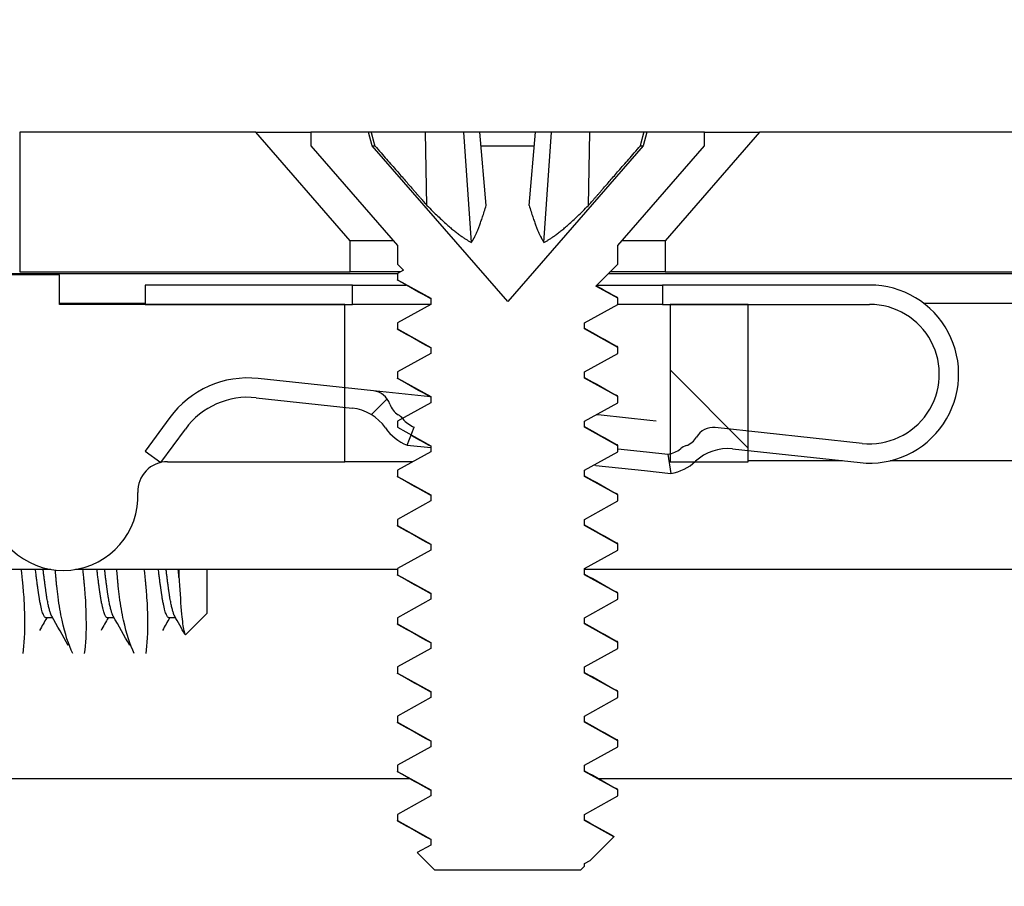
# Model space of a CAD drawing. Header units: millimetres. Extents: x 64 to 1798, y 64 to 1380.
# Tile 28 of 73: x 233 to 245, y 1309 to 1320. Entities that reach past the tile are written whole.
import ezdxf

# ---------------------------------------------------------------- set-up
doc = ezdxf.new("R2010")
doc.units = ezdxf.units.MM
doc.header["$LTSCALE"] = 6.666667
for name, color, linetype, lineweight in [('Dimension (ANSI)', 7, 'Continuous', 25), ('Hatch (ANSI)', 7, 'Continuous', 18), ('Visible (ANSI)', 7, 'Continuous', 25)]:
    doc.layers.add(name, color=color, linetype=linetype, lineweight=lineweight)
doc.styles.add('Note Text (ANSI)', font='tahoma.ttf')
doc.dimstyles.new('Default - mm (ANSI)', dxfattribs={"dimscale": 6.666667, "dimtxt": 1.75, "dimasz": 1.5, "dimexe": 2, "dimexo": 1, "dimgap": 0.8, "dimtad": 0, "dimtih": 1, "dimtoh": 1, "dimrnd": 1e-08, "dimzin": 0, "dimdsep": 46, "dimtxsty": 'Note Text (ANSI)', "dimblk": 'Filled-2', "dimcen": 0.09, "dimdle": 10, "dimclrd": 256, "dimclre": 256, "dimclrt": 256, "dimadec": 1, "dimazin": 0, "dimtfac": 1.741714, "dimtofl": 0, "dimtmove": 0, "dimatfit": 3, "dimldrblk": 'Filled-1', "dimfxl": 1, "dimtolj": 1, "dimtzin": 0, "dimlwd": -1, "dimlwe": -1, "dimarcsym": 0})
pattern_1 = [(60, (0, 0), (-18.33087, 10.58333), [])]

# ---------------------------------------------------------------- blocks, each defined once
blk = doc.blocks.new('Filled-2')
at = {"color": 0}
for p, q in [((0, 0), (-1, 0.1667)), ((-1, 0.1667), (-1, -0.1667)), ((-1, 0), (0, 0)), ((-1, -0.1667), (0, 0))]:
    blk.add_line(p, q, dxfattribs=at)
at = {"color": 0, "flags": 128}
blk.add_lwpolyline([(-1, -0.1667), (0, 0), (-1, 0.1667), (-1, -0.1667)], dxfattribs=at)
at = {"color": 0}
blk.add_solid([(-1, -0.1667), (0, 0), (-1, 0.1667), (-1, -0.1667)], dxfattribs=at)
blk = doc.blocks.new('*D13')
at = {"layer": 'Defpoints', "color": 0, "transparency": 16777216}
for p in [(232.73, 1316.745), (126.063, 1143.314), (241.061, 1143.314)]:
    blk.add_point(p, dxfattribs=at)
at = {"layer": 'Dimension (ANSI)', "transparency": 16777216}
for p, q in [((226.063, 1316.745), (112.73, 1316.745)), ((126.063, 1306.745), (126.063, 1254.404)), ((126.063, 1153.314), (126.063, 1205.655)), ((234.395, 1143.314), (112.73, 1143.314))]:
    blk.add_line(p, q, dxfattribs=at)
at = {"layer": 'Dimension (ANSI)', "transparency": 16777216, "xscale": 10, "yscale": 10, "zscale": 10}
for p, rotation in [((126.063, 1316.745), 90), ((126.063, 1143.314), 270)]:
    blk.add_blockref('Filled-2', p, dxfattribs=dict(at, rotation=rotation))
at = {"layer": 'Dimension (ANSI)', "transparency": 16777216, "char_height": 11.66667, "attachment_point": 5, "style": 'Note Text (ANSI)'}
for s, insert in [('\\A1; 173.43 mm', (126.063, 1241.439)), ('\\A1;[6.828 in]', (126.063, 1217.065))]:
    blk.add_mtext(s, dxfattribs=dict(at, insert=insert))
blk = doc.blocks.new('Filled-1')
at = {"color": 0}
for p, q in [((0, 0), (-1, 0.3333)), ((-1, 0.3333), (-1, -0.3333)), ((-1, 0), (0, 0)), ((-1, -0.3333), (0, 0))]:
    blk.add_line(p, q, dxfattribs=at)
at = {"color": 0, "flags": 128}
blk.add_lwpolyline([(-1, -0.3333), (0, 0), (-1, 0.3333), (-1, -0.3333)], dxfattribs=at)
at = {"color": 0}
blk.add_solid([(-1, -0.3333), (0, 0), (-1, 0.3333), (-1, -0.3333)], dxfattribs=at)
blk = doc.blocks.new('*D14')
at = {"layer": 'Defpoints', "color": 0, "transparency": 16777216}
for p in [(644.101, 1341.198), (228.801, 1310.226), (644.101, 1310.226)]:
    blk.add_point(p, dxfattribs=at)
at = {"layer": 'Dimension (ANSI)', "transparency": 16777216}
for p, q in [((228.801, 1316.893), (228.801, 1354.532)), ((644.101, 1316.893), (644.101, 1354.532)), ((238.801, 1341.198), (391.508, 1341.198)), ((634.101, 1341.198), (486.811, 1341.198))]:
    blk.add_line(p, q, dxfattribs=at)
at = {"layer": 'Dimension (ANSI)', "transparency": 16777216, "xscale": 10, "yscale": 10, "zscale": 10, "rotation": 180}
blk.add_blockref('Filled-2', (228.801, 1341.198), dxfattribs=at)
at = {"layer": 'Dimension (ANSI)', "transparency": 16777216, "xscale": 10, "yscale": 10, "zscale": 10}
blk.add_blockref('Filled-2', (644.101, 1341.198), dxfattribs=at)
at = {"layer": 'Dimension (ANSI)', "transparency": 16777216, "char_height": 11.66667, "attachment_point": 5, "style": 'Note Text (ANSI)'}
for s, insert in [('\\A1; 415.30 mm', (439.16, 1352.608)), ('\\A1;[16.350 in]', (439.16, 1328.234))]:
    blk.add_mtext(s, dxfattribs=dict(at, insert=insert))

msp = doc.modelspace()

# ---------------------------------------------------------------- hatches: boundary and pattern name
at = {"layer": 'Hatch (ANSI)'}
h = msp.add_hatch(dxfattribs=at)
h.set_pattern_fill('ANSI31', color=256, scale=169.333333, angle=15, style=0)
h.set_pattern_definition(pattern_1)
h.paths.add_polyline_path([(242.2804, 1318.5486), (241.0612, 1317.1461), (241.0612, 1316.7452), (631.8402, 1316.7452), (631.8402, 1317.1461), (630.621, 1318.5486)])
h.paths.add_polyline_path([(232.73, 1318.5486), (232.73, 1316.7452), (236.9972, 1316.7452), (236.9972, 1317.1461), (235.778, 1318.5486)])
h.paths.add_polyline_path([(640.1714, 1316.7452), (640.1714, 1318.5486), (637.1234, 1318.5486), (635.9042, 1317.1461), (635.9042, 1316.7452)])
h = msp.add_hatch(dxfattribs=at)
h.set_pattern_fill('ANSI31', color=256, scale=169.333333, angle=15, style=0)
h.set_pattern_definition(pattern_1)
h.paths.add_polyline_path([(237.6068, 1309.738), (237.6068, 1309.6586), (238.0364, 1309.4205), (238.0364, 1309.3411), (237.8621, 1309.2445), (238.083, 1309.0236), (239.9753, 1309.0236), (240.022, 1309.0702), (240.022, 1309.103), (240.0954, 1309.1436), (240.4005, 1309.4488), (240.022, 1309.6586), (240.022, 1309.738), (240.4516, 1309.9761), (240.4516, 1310.0555), (240.022, 1310.2936), (240.022, 1310.373), (240.4516, 1310.6111), (240.4516, 1310.6905), (240.022, 1310.9286), (240.022, 1311.008), (240.4516, 1311.2461), (240.4516, 1311.3255), (240.022, 1311.5636), (240.022, 1311.643), (240.4516, 1311.8811), (240.4516, 1311.9605), (240.022, 1312.1986), (240.022, 1312.278), (240.4516, 1312.5161), (240.4516, 1312.5955), (240.022, 1312.8336), (240.022, 1312.913), (240.4516, 1313.1511), (240.4516, 1313.2305), (240.022, 1313.4686), (240.022, 1313.548), (240.4516, 1313.7861), (240.4516, 1313.8655), (240.022, 1314.1036), (240.022, 1314.183), (240.4516, 1314.4211), (240.4516, 1314.5005), (240.022, 1314.7386), (240.022, 1314.818), (240.4516, 1315.0561), (240.4516, 1315.1355), (240.022, 1315.3736), (240.022, 1315.453), (240.4516, 1315.6911), (240.4516, 1315.7705), (240.022, 1316.0086), (240.022, 1316.088), (240.4516, 1316.3261), (240.4516, 1316.4055), (240.1676, 1316.5628), (240.4516, 1316.8468), (240.4516, 1317.0876), (241.5692, 1318.3733), (241.5692, 1318.5486), (240.8241, 1318.5486), (240.7775, 1318.3745), (239.0292, 1316.3633), (237.2809, 1318.3745), (237.2342, 1318.5486), (236.4892, 1318.5486), (236.4892, 1318.3733), (237.6068, 1317.0876), (237.6068, 1316.8468), (237.6864, 1316.7671), (237.6068, 1316.723), (237.6068, 1316.6436), (238.0364, 1316.4055), (238.0364, 1316.3261), (237.6068, 1316.088), (237.6068, 1316.0086), (238.0364, 1315.7705), (238.0364, 1315.6911), (237.6068, 1315.453), (237.6068, 1315.3736), (238.0364, 1315.1355), (238.0364, 1315.0561), (237.6706, 1314.8533), (237.6068, 1314.818), (237.6068, 1314.7386), (237.7825, 1314.6412), (238.0364, 1314.5005), (238.0364, 1314.4211), (237.6068, 1314.183), (237.6068, 1314.1036), (238.0364, 1313.8655), (238.0364, 1313.7861), (237.6068, 1313.548), (237.6068, 1313.4686), (238.0364, 1313.2305), (238.0364, 1313.1511), (237.6068, 1312.913), (237.6068, 1312.8336), (238.0364, 1312.5955), (238.0364, 1312.5161), (237.6068, 1312.278), (237.6068, 1312.1986), (238.0364, 1311.9605), (238.0364, 1311.8811), (237.6068, 1311.643), (237.6068, 1311.5636), (238.0364, 1311.3255), (238.0364, 1311.2461), (237.6068, 1311.008), (237.6068, 1310.9286), (238.0364, 1310.6905), (238.0364, 1310.6111), (237.6068, 1310.373), (237.6068, 1310.2936), (238.0364, 1310.0555), (238.0364, 1309.9761)])
h = msp.add_hatch(dxfattribs=at)
h.set_pattern_fill('ANSI31', color=256, scale=169.333333, angle=90, style=0)
h.set_pattern_definition([(135, (0, 0), (-14.9671, -14.9671), [])])
h.paths.add_polyline_path([(241.1257, 1316.3256), (241.1257, 1314.3949), (241.1257, 1314.2936), (241.4498, 1314.2936), (242.1357, 1314.2936), (242.1357, 1314.4372), (242.1357, 1314.6886), (242.1357, 1316.3256)])
h.paths.add_polyline_path([(241.1257, 1145.7396), (241.1257, 1145.6383), (241.1257, 1143.7076), (242.1357, 1143.7076), (242.1357, 1145.3446), (242.1357, 1145.596), (242.1357, 1145.7396), (241.4498, 1145.7396)])
edge = h.paths.add_edge_path()
edge.add_line((231.9757, 1316.7066), (231.9757, 1318.5356))
edge.add_line((231.9757, 1318.5356), (225.6257, 1318.5356))
edge.add_line((225.6257, 1318.5356), (225.6257, 1141.4976))
edge.add_line((225.6257, 1141.4976), (231.9757, 1141.4976))
edge.add_line((231.9757, 1141.4976), (231.9757, 1143.3266))
edge.add_line((231.9757, 1143.3266), (233.2457, 1143.3266))
edge.add_line((233.2457, 1143.3266), (233.2457, 1143.7076))
edge.add_line((233.2457, 1143.7076), (234.3507, 1143.7076))
edge.add_line((234.3507, 1143.7076), (236.9257, 1143.7076))
edge.add_line((236.9257, 1143.7076), (236.9257, 1144.7846))
edge.add_line((236.9257, 1144.7846), (236.9257, 1145.0361))
edge.add_line((236.9257, 1145.0361), (236.9257, 1145.7396))
edge.add_line((236.9257, 1145.7396), (234.637, 1145.7396))
edge.add_ellipse((234.637, 1146.1206), major_axis=(0, -0.381), ratio=1, start_angle=347.46209, end_angle=360, ccw=False)
edge.add_ellipse((234.637, 1146.1206), major_axis=(-0.0827, -0.3719), ratio=1, start_angle=359.42486, end_angle=360, ccw=False)
edge.add_ellipse((234.637, 1146.1206), major_axis=(-0.0864, -0.3711), ratio=1, start_angle=280.65632, end_angle=360, ccw=False)
edge.add_ellipse((233.292, 1146.1783), major_axis=(0.9643, -0.0414), ratio=1, start_angle=0, end_angle=173.33968)
edge.add_ellipse((230.9597, 1146.5526), major_axis=(1.3794, -0.2214), ratio=1, start_angle=108.23411, end_angle=360, ccw=False)
edge.add_ellipse((230.5854, 1148.8849), major_axis=(0.1529, -0.953), ratio=1, start_angle=0, end_angle=180)
edge.add_ellipse((230.9597, 1146.5526), major_axis=(-0.5272, 3.2854), ratio=1, start_angle=0, end_angle=19.53257)
edge.add_ellipse((229.1817, 1149.807), major_axis=(0.1827, -0.3344), ratio=1, start_angle=241.35038, end_angle=360, ccw=False)
edge.add_line((228.8007, 1149.807), (228.8007, 1310.2262))
edge.add_ellipse((229.1817, 1310.2262), major_axis=(-0.381, 0), ratio=1, start_angle=241.35038, end_angle=360, ccw=False)
edge.add_ellipse((230.9597, 1313.4806), major_axis=(-1.5953, -2.92), ratio=1, start_angle=0, end_angle=19.53257)
edge.add_ellipse((230.5854, 1311.1482), major_axis=(-0.1529, -0.953), ratio=1, start_angle=0, end_angle=180)
edge.add_ellipse((230.9597, 1313.4806), major_axis=(-0.2214, -1.3794), ratio=1, start_angle=108.23411, end_angle=360, ccw=False)
edge.add_ellipse((233.292, 1313.8549), major_axis=(-0.953, -0.1529), ratio=1, start_angle=0, end_angle=173.33968)
edge.add_ellipse((234.637, 1313.9126), major_axis=(-0.3806, -0.0163), ratio=1, start_angle=280.65632, end_angle=360, ccw=False)
edge.add_ellipse((234.637, 1313.9126), major_axis=(-0.0864, 0.3711), ratio=1, start_angle=359.42486, end_angle=360, ccw=False)
edge.add_ellipse((234.637, 1313.9126), major_axis=(-0.0827, 0.3719), ratio=1, start_angle=347.46209, end_angle=360, ccw=False)
edge.add_line((234.637, 1314.2936), (236.9257, 1314.2936))
edge.add_line((236.9257, 1314.2936), (236.9257, 1314.9971))
edge.add_line((236.9257, 1314.9971), (236.9257, 1315.2485))
edge.add_line((236.9257, 1315.2485), (236.9257, 1316.3256))
edge.add_line((236.9257, 1316.3256), (234.3507, 1316.3256))
edge.add_line((234.3507, 1316.3256), (233.2457, 1316.3256))
edge.add_line((233.2457, 1316.3256), (233.2457, 1316.7066))
edge.add_line((233.2457, 1316.7066), (231.9757, 1316.7066))
h = msp.add_hatch(dxfattribs=at)
h.set_pattern_fill('ANSI31', color=256, scale=169.333333, style=0)
h.set_pattern_definition([(45, (0, 0), (-14.9671, 14.9671), [])])
edge = h.paths.add_edge_path()
edge.add_ellipse((236.957, 1314.3903), major_axis=(0.0641, 0.5966), ratio=1, start_angle=310.51368, end_angle=360)
edge.add_line((237.0211, 1314.9868), (236.9257, 1314.9971))
edge.add_line((236.9257, 1314.9971), (235.7833, 1315.1199))
edge.add_ellipse((235.6764, 1314.1256), major_axis=(-0.8076, 0.5897), ratio=1, start_angle=300, end_angle=360)
edge.add_line((234.8688, 1314.7153), (234.5543, 1314.2845))
edge.add_line((234.5543, 1314.2845), (234.5526, 1314.2822))
edge.add_line((234.5526, 1314.2822), (234.5506, 1314.2836))
edge.add_line((234.5506, 1314.2836), (234.3507, 1314.4296))
edge.add_line((234.3507, 1314.4296), (234.6669, 1314.8627))
edge.add_ellipse((235.6764, 1314.1256), major_axis=(0.1336, 1.2428), ratio=1, start_angle=0, end_angle=60, ccw=False)
edge.add_line((235.81, 1315.3684), (236.9257, 1315.2485))
edge.add_line((236.9257, 1315.2485), (237.2964, 1315.2087))
edge.add_ellipse((237.2697, 1314.9601), major_axis=(0.2379, 0.0768), ratio=1, start_angle=0, end_angle=65.96363, ccw=False)
edge.add_ellipse((237.7455, 1315.1138), major_axis=(-0.1303, -0.2134), ratio=1, start_angle=319.31635, end_angle=360)
edge.add_ellipse((237.4933, 1314.7008), major_axis=(0.1773, 0.1525), ratio=1, start_angle=0, end_angle=17.89002, ccw=False)
edge.add_ellipse((237.4933, 1314.7008), major_axis=(0.1819, 0.147), ratio=1, start_angle=0, end_angle=1.75023, ccw=False)
edge.add_ellipse((237.9474, 1315.0679), major_axis=(-0.1262, -0.3265), ratio=1, start_angle=330.07978, end_angle=360)
edge.add_line((237.8212, 1314.7414), (237.7825, 1314.6412))
edge.add_line((237.7825, 1314.6412), (237.7311, 1314.5082))
edge.add_ellipse((237.9474, 1315.0679), major_axis=(-0.4952, -0.3388), ratio=1, start_angle=0, end_angle=34.48632, ccw=False)
edge = h.paths.add_edge_path()
edge.add_line((241.0257, 1316.5756), (241.0257, 1316.3256))
edge.add_line((241.0257, 1316.3256), (241.1257, 1316.3256))
edge.add_line((241.1257, 1316.3256), (242.1357, 1316.3256))
edge.add_line((242.1357, 1316.3256), (243.7007, 1316.3256))
edge.add_ellipse((243.7007, 1315.4256), major_axis=(0, 0.9), ratio=1, start_angle=173.86585, end_angle=360, ccw=False)
edge.add_line((243.6045, 1314.5307), (242.1357, 1314.6886))
edge.add_line((242.1357, 1314.6886), (241.7096, 1314.7344))
edge.add_ellipse((241.6828, 1314.4858), major_axis=(0.0267, 0.2486), ratio=1, start_angle=0, end_angle=65.96363)
edge.add_ellipse((241.2506, 1314.7371), major_axis=(0.2161, -0.1256), ratio=1, start_angle=319.31635, end_angle=360, ccw=False)
edge.add_ellipse((241.4093, 1314.28), major_axis=(-0.0767, 0.221), ratio=1, start_angle=0, end_angle=19.64025)
edge.add_ellipse((241.0435, 1314.7351), major_axis=(0.2192, -0.2728), ratio=1, start_angle=334.78878, end_angle=360, ccw=False)
edge.add_ellipse((241.0435, 1314.7351), major_axis=(0.0822, -0.3402), ratio=1, start_angle=355.29099, end_angle=360, ccw=False)
edge.add_line((241.0975, 1314.3893), (241.136, 1314.1423))
edge.add_ellipse((241.0435, 1314.7351), major_axis=(0.0925, -0.5928), ratio=1, start_angle=0, end_angle=33.75134)
edge.add_ellipse((241.0435, 1314.7351), major_axis=(0.4063, -0.4415), ratio=1, start_angle=0, end_angle=0.73498)
edge.add_ellipse((241.8673, 1313.8625), major_axis=(-0.4119, 0.4363), ratio=1, start_angle=310.51368, end_angle=360, ccw=False)
edge.add_line((241.9314, 1314.4591), (242.1357, 1314.4372))
edge.add_line((242.1357, 1314.4372), (243.5778, 1314.2822))
edge.add_ellipse((243.7007, 1315.4256), major_axis=(-0.1229, -1.1434), ratio=1, start_angle=0, end_angle=186.13415)
edge.add_line((243.7007, 1316.5756), (241.0257, 1316.5756))
h.paths.add_polyline_path([(237.0257, 1316.3256), (237.0257, 1316.5756), (234.3507, 1316.5756), (234.3507, 1316.3256), (236.9257, 1316.3256)])

# ---------------------------------------------------------------- linework, layer by layer
at = {"layer": 'Visible (ANSI)'}
for p, q in [((232.73, 1318.5486), (232.73, 1316.7452)), ((235.778, 1318.5486), (232.73, 1318.5486)), ((236.9972, 1317.1461), (235.778, 1318.5486)), ((235.778, 1318.5486), (236.4892, 1318.5486)), ((237.2342, 1318.5486), (236.4892, 1318.5486)), ((236.4892, 1318.5486), (236.4892, 1318.3733)), ((237.2809, 1318.3745), (237.2342, 1318.5486)), ((237.2705, 1318.5486), (237.2342, 1318.5486)), ((237.9703, 1318.5486), (237.2705, 1318.5486)), ((238.4652, 1318.5486), (237.9703, 1318.5486)), ((237.9868, 1317.6039), (237.9703, 1318.5486)), ((238.6702, 1318.5486), (238.4652, 1318.5486)), ((238.5605, 1317.1258), (238.4652, 1318.5486)), ((239.3882, 1318.5486), (238.6702, 1318.5486)), ((238.7528, 1317.6039), (238.6702, 1318.5486)), ((239.3055, 1317.6039), (239.3882, 1318.5486)), ((239.5931, 1318.5486), (239.3882, 1318.5486)), ((239.4979, 1317.1258), (239.5931, 1318.5486)), ((240.088, 1318.5486), (239.5931, 1318.5486)), ((240.0716, 1317.6039), (240.088, 1318.5486)), ((240.7878, 1318.5486), (240.088, 1318.5486)), ((240.8241, 1318.5486), (240.7775, 1318.3745)), ((240.8241, 1318.5486), (240.7878, 1318.5486)), ((241.5692, 1318.5486), (240.8241, 1318.5486)), ((242.2804, 1318.5486), (241.0612, 1317.1461)), ((241.5692, 1318.5486), (242.2804, 1318.5486)), ((241.5692, 1318.3733), (241.5692, 1318.5486)), ((630.621, 1318.5486), (242.2804, 1318.5486)), ((236.4892, 1318.3733), (237.6068, 1317.0876)), ((239.0292, 1316.3633), (237.2809, 1318.3745)), ((237.2809, 1318.3745), (237.315, 1318.3745)), ((238.6854, 1318.3745), (239.3729, 1318.3745)), ((240.7775, 1318.3745), (239.0292, 1316.3633)), ((240.4516, 1317.0876), (241.5692, 1318.3733)), ((240.7433, 1318.3745), (240.7775, 1318.3745)), ((236.9972, 1316.7452), (236.9972, 1317.1461)), ((237.556, 1317.1461), (236.9972, 1317.1461)), ((241.0612, 1317.1461), (240.5024, 1317.1461)), ((241.0612, 1317.1461), (241.0612, 1316.7452)), ((237.6068, 1317.0876), (237.6068, 1316.8468)), ((240.4516, 1316.8468), (240.4516, 1317.0876)), ((237.6068, 1316.8468), (237.6864, 1316.7671)), ((237.6864, 1316.7671), (237.6068, 1316.723)), ((240.1676, 1316.5628), (240.4516, 1316.8468)), ((237.6068, 1316.7196), (231.9757, 1316.7196)), ((233.2457, 1316.7066), (231.9757, 1316.7066)), ((232.73, 1316.7452), (236.9972, 1316.7452)), ((233.2457, 1316.3256), (233.2457, 1316.7066)), ((237.6469, 1316.7452), (236.9972, 1316.7452)), ((237.6068, 1316.723), (237.6068, 1316.6436)), ((237.6068, 1316.6436), (238.0364, 1316.4055)), ((333.4283, 1316.7196), (240.3244, 1316.7196)), ((241.0612, 1316.7452), (240.35, 1316.7452)), ((241.0612, 1316.7452), (631.8402, 1316.7452)), ((237.0257, 1316.5756), (234.3507, 1316.5756)), ((234.3507, 1316.5756), (234.3507, 1316.3256)), ((237.0257, 1316.3256), (237.0257, 1316.5756)), ((237.0257, 1316.5756), (237.7184, 1316.5756)), ((240.4516, 1316.4055), (240.1676, 1316.5628)), ((240.1804, 1316.5756), (241.0257, 1316.5756)), ((241.0257, 1316.5756), (241.0257, 1316.3256)), ((243.7007, 1316.5756), (241.0257, 1316.5756)), ((238.0364, 1316.4055), (238.0364, 1316.3261)), ((240.4516, 1316.3261), (240.4516, 1316.4055)), ((234.3507, 1316.3386), (233.2457, 1316.3386)), ((236.9257, 1316.3256), (233.2457, 1316.3256)), ((234.3507, 1316.3256), (237.0257, 1316.3256)), ((236.9257, 1314.2936), (236.9257, 1316.3256)), ((238.0355, 1316.3256), (237.0257, 1316.3256)), ((238.0364, 1316.3261), (237.6068, 1316.088)), ((240.022, 1316.088), (240.4516, 1316.3261)), ((241.0257, 1316.3256), (240.4507, 1316.3256)), ((241.0257, 1316.3256), (243.7007, 1316.3256)), ((241.1257, 1316.3256), (241.1257, 1314.2936)), ((242.1357, 1316.3256), (241.1257, 1316.3256)), ((242.1357, 1314.2936), (242.1357, 1316.3256)), ((331.6007, 1316.3386), (244.3999, 1316.3386)), ((237.6068, 1316.088), (237.6068, 1316.0086)), ((237.6068, 1316.0086), (238.0364, 1315.7705)), ((240.022, 1316.0086), (240.022, 1316.088)), ((240.4516, 1315.7705), (240.022, 1316.0086)), ((238.0364, 1315.7705), (238.0364, 1315.6911)), ((240.4516, 1315.6911), (240.4516, 1315.7705)), ((238.0364, 1315.6911), (237.6068, 1315.453)), ((240.022, 1315.453), (240.4516, 1315.6911)), ((237.2964, 1315.2087), (235.81, 1315.3684)), ((237.6068, 1315.453), (237.6068, 1315.3736)), ((237.6068, 1315.3736), (238.0364, 1315.1355)), ((240.022, 1315.3736), (240.022, 1315.453)), ((240.4516, 1315.1355), (240.022, 1315.3736)), ((235.7833, 1315.1199), (237.0211, 1314.9868)), ((238.0321, 1315.1296), (237.2964, 1315.2087)), ((238.0364, 1315.1355), (238.0364, 1315.0561)), ((240.4516, 1315.0561), (240.4516, 1315.1355)), ((238.0364, 1315.0561), (237.6068, 1314.818)), ((240.022, 1314.818), (240.4516, 1315.0561)), ((234.6669, 1314.8627), (234.3507, 1314.4296)), ((240.235, 1314.8929), (240.1698, 1314.8999)), ((240.8644, 1314.8252), (240.235, 1314.8929)), ((237.6068, 1314.818), (237.6068, 1314.7386)), ((237.6068, 1314.7386), (238.0364, 1314.5005)), ((237.7311, 1314.5082), (237.8212, 1314.7414)), ((240.022, 1314.7386), (240.022, 1314.818)), ((240.4516, 1314.5005), (240.022, 1314.7386)), ((240.9478, 1314.8163), (240.8644, 1314.8252)), ((243.6045, 1314.5307), (241.7096, 1314.7344)), ((234.5526, 1314.2822), (234.8688, 1314.7153)), ((237.7311, 1314.5082), (238.0364, 1314.4754)), ((238.0364, 1314.5005), (238.0364, 1314.4211)), ((240.4516, 1314.4211), (240.4516, 1314.5005)), ((234.3507, 1314.4296), (234.5526, 1314.2822)), ((238.0364, 1314.4211), (237.6068, 1314.183)), ((240.022, 1314.183), (240.4516, 1314.4211)), ((240.4516, 1314.4587), (240.8208, 1314.419)), ((240.8208, 1314.419), (241.0975, 1314.3893)), ((241.0975, 1314.3893), (241.136, 1314.1423)), ((241.9314, 1314.4591), (243.5778, 1314.2822)), ((234.637, 1314.2936), (236.9257, 1314.2936)), ((237.8063, 1314.2936), (236.9257, 1314.2936)), ((240.1656, 1314.2466), (240.1414, 1314.2492)), ((240.1656, 1314.2466), (240.795, 1314.1789)), ((241.1257, 1314.2936), (242.1357, 1314.2936)), ((243.3506, 1314.3066), (242.1357, 1314.3066)), ((331.6007, 1314.3066), (243.9659, 1314.3066)), ((237.6068, 1314.183), (237.6068, 1314.1036)), ((237.6068, 1314.1036), (238.0364, 1313.8655)), ((240.022, 1314.1036), (240.022, 1314.183)), ((240.4516, 1313.8655), (240.022, 1314.1036)), ((240.795, 1314.1789), (241.136, 1314.1423)), ((238.0364, 1313.8655), (238.0364, 1313.7861)), ((240.4516, 1313.7861), (240.4516, 1313.8655)), ((238.0364, 1313.7861), (237.6068, 1313.548)), ((240.022, 1313.548), (240.4516, 1313.7861)), ((237.6068, 1313.548), (237.6068, 1313.4686)), ((237.6068, 1313.4686), (238.0364, 1313.2305)), ((240.022, 1313.4686), (240.022, 1313.548)), ((240.4516, 1313.2305), (240.022, 1313.4686)), ((238.0364, 1313.2305), (238.0364, 1313.1511)), ((240.4516, 1313.1511), (240.4516, 1313.2305)), ((238.0364, 1313.1511), (237.6068, 1312.913)), ((240.022, 1312.913), (240.4516, 1313.1511)), ((233.1341, 1312.9027), (229.6878, 1312.9027)), ((237.6068, 1312.9027), (233.4499, 1312.9027)), ((235.1507, 1312.3363), (235.1507, 1312.9027)), ((237.6068, 1312.913), (237.6068, 1312.8336)), ((237.6068, 1312.8336), (238.0364, 1312.5955)), ((240.022, 1312.8336), (240.022, 1312.913)), ((333.4283, 1312.9027), (240.022, 1312.9027)), ((240.4516, 1312.5955), (240.022, 1312.8336)), ((238.0364, 1312.5955), (238.0364, 1312.5161)), ((240.4516, 1312.5161), (240.4516, 1312.5955)), ((238.0364, 1312.5161), (237.6068, 1312.278)), ((240.022, 1312.278), (240.4516, 1312.5161)), ((235.1507, 1312.3363), (234.8745, 1312.0602)), ((233.1551, 1312.278), (233.0671, 1312.278)), ((233.9489, 1312.278), (233.8608, 1312.278)), ((234.7426, 1312.278), (234.6546, 1312.278)), ((237.6068, 1312.278), (237.6068, 1312.1986)), ((237.6068, 1312.1986), (238.0364, 1311.9605)), ((240.022, 1312.1986), (240.022, 1312.278)), ((240.4516, 1311.9605), (240.022, 1312.1986)), ((238.0364, 1311.9605), (238.0364, 1311.8811)), ((240.4516, 1311.8811), (240.4516, 1311.9605)), ((238.0364, 1311.8811), (237.6068, 1311.643)), ((240.022, 1311.643), (240.4516, 1311.8811)), ((237.6068, 1311.643), (237.6068, 1311.5636)), ((237.6068, 1311.5636), (238.0364, 1311.3255)), ((240.022, 1311.5636), (240.022, 1311.643)), ((240.4516, 1311.3255), (240.022, 1311.5636)), ((238.0364, 1311.3255), (238.0364, 1311.2461)), ((240.4516, 1311.2461), (240.4516, 1311.3255)), ((238.0364, 1311.2461), (237.6068, 1311.008)), ((240.022, 1311.008), (240.4516, 1311.2461)), ((237.6068, 1311.008), (237.6068, 1310.9286)), ((237.6068, 1310.9286), (238.0364, 1310.6905)), ((240.022, 1310.9286), (240.022, 1311.008)), ((240.4516, 1310.6905), (240.022, 1310.9286)), ((238.0364, 1310.6905), (238.0364, 1310.6111)), ((240.4516, 1310.6111), (240.4516, 1310.6905)), ((238.0364, 1310.6111), (237.6068, 1310.373)), ((240.022, 1310.373), (240.4516, 1310.6111)), ((237.6068, 1310.373), (237.6068, 1310.2936)), ((237.6068, 1310.2936), (238.0364, 1310.0555)), ((240.022, 1310.2936), (240.022, 1310.373)), ((240.4516, 1310.0555), (240.022, 1310.2936)), ((237.7712, 1310.196), (230.7433, 1310.196)), ((333.5927, 1310.196), (240.2103, 1310.196)), ((238.0364, 1310.0555), (238.0364, 1309.9761)), ((240.4516, 1309.9761), (240.4516, 1310.0555)), ((238.0364, 1309.9761), (237.6068, 1309.738)), ((240.022, 1309.738), (240.4516, 1309.9761)), ((237.6068, 1309.738), (237.6068, 1309.6586)), ((237.6068, 1309.6586), (238.0364, 1309.4205)), ((240.022, 1309.6586), (240.022, 1309.738)), ((240.4005, 1309.4488), (240.022, 1309.6586)), ((238.0364, 1309.4205), (238.0364, 1309.3411)), ((240.0954, 1309.1436), (240.4005, 1309.4488)), ((238.0364, 1309.3411), (237.8621, 1309.2445)), ((237.8621, 1309.2445), (238.083, 1309.0236)), ((240.022, 1309.103), (240.0954, 1309.1436)), ((238.083, 1309.0236), (239.9753, 1309.0236)), ((239.9753, 1309.0236), (240.022, 1309.0702)), ((240.022, 1309.0702), (240.022, 1309.103))]:
    msp.add_line(p, q, dxfattribs=at)
for centre, radius, start, end in [((243.7007, 1315.4256), 1.15, 263.86585, 90), ((243.7007, 1315.4256), 0.9, 263.86585, 90), ((235.6764, 1314.1256), 1.25, 83.86585, 143.86585), ((235.6764, 1314.1256), 1, 83.86585, 143.86585), ((237.2697, 1314.9601), 0.25, 17.90223, 83.86585), ((236.957, 1314.3903), 0.6, 34.37953, 83.86585), ((237.7455, 1315.1138), 0.25, 197.90223, 238.58588), ((237.4933, 1314.7008), 0.2339, 38.94563, 58.58588), ((237.9474, 1315.0679), 0.35, 218.94563, 248.86585), ((241.6828, 1314.4858), 0.25, 83.86585, 149.82948), ((237.9474, 1315.0679), 0.6, 214.37953, 248.86585), ((241.2506, 1314.7371), 0.25, 289.14583, 329.82948), ((241.4093, 1314.28), 0.2339, 109.14583, 128.78608), ((241.0435, 1314.7351), 0.35, 278.86585, 308.78608), ((241.8673, 1313.8625), 0.6, 83.86585, 133.35217), ((234.637, 1313.9126), 0.381, 90, 182.45673), ((241.0435, 1314.7351), 0.6, 278.86585, 313.35217), ((233.292, 1313.8549), 0.9652, 189.11705, 2.45673)]:
    msp.add_arc(centre, radius, start, end, dxfattribs=at)
for points, weights in [([(237.315, 1318.3745), (237.293, 1318.4604), (237.2705, 1318.5486)], [1.01218915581, 1.01172679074, 1.01110160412]), ([(240.7433, 1318.3745), (240.7653, 1318.4604), (240.7878, 1318.5486)], [1.01218915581, 1.01172679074, 1.01110160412]), ([(237.315, 1318.3745), (237.7315, 1317.8953), (237.9868, 1317.6039)], [1.53696783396, 1.9683578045, 2.37346205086]), ([(240.0716, 1317.6039), (240.3269, 1317.8953), (240.7433, 1318.3745)], [2.37346205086, 1.9683578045, 1.53696783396]), ([(237.9868, 1317.6039), (238.3491, 1317.235), (238.5605, 1317.1258)], [2.07391766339, 2.60448024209, 2.81776863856]), ([(238.5605, 1317.1258), (238.6377, 1317.235), (238.7528, 1317.6039)], [2.81776863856, 2.6044802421, 2.07391766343]), ([(239.3055, 1317.6039), (239.4206, 1317.235), (239.4979, 1317.1258)], [2.07391766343, 2.6044802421, 2.81776863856]), ([(239.4979, 1317.1258), (239.7093, 1317.235), (240.0716, 1317.6039)], [2.81776863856, 2.60448024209, 2.07391766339]), ([(237.6175, 1316.6319), (237.6068, 1316.6379), (237.6068, 1316.6436)], [0.971473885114, 0.983771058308, 1]), ([(240.4516, 1316.4055), (240.4516, 1316.4111), (240.4408, 1316.4171)], [1, 0.983771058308, 0.971473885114]), ([(237.6175, 1315.9969), (237.6068, 1316.0029), (237.6068, 1316.0086)], [0.971473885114, 0.983771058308, 1]), ([(240.4516, 1315.7705), (240.4516, 1315.7761), (240.4408, 1315.7821)], [1, 0.983771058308, 0.971473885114]), ([(237.6175, 1315.3619), (237.6068, 1315.3679), (237.6068, 1315.3736)], [0.971473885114, 0.983771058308, 1]), ([(240.4516, 1315.1355), (240.4516, 1315.1411), (240.4408, 1315.1471)], [1, 0.983771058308, 0.971473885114]), ([(240.4516, 1314.5005), (240.4516, 1314.5061), (240.4408, 1314.5121)], [1, 0.983771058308, 0.971473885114]), ([(237.6175, 1314.0919), (237.6068, 1314.0979), (237.6068, 1314.1036)], [0.971473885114, 0.983771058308, 1]), ([(240.4516, 1313.8655), (240.4516, 1313.8711), (240.4408, 1313.8771)], [1, 0.983771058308, 0.971473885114]), ([(237.6175, 1313.4569), (237.6068, 1313.4629), (237.6068, 1313.4686)], [0.971473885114, 0.983771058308, 1]), ([(240.4516, 1313.2305), (240.4516, 1313.2361), (240.4408, 1313.2421)], [1, 0.983771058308, 0.971473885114]), ([(237.6175, 1312.8219), (237.6068, 1312.8279), (237.6068, 1312.8336)], [0.971473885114, 0.983771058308, 1]), ([(240.4516, 1312.5955), (240.4516, 1312.6011), (240.4408, 1312.6071)], [1, 0.983771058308, 0.971473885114]), ([(237.6175, 1312.1869), (237.6068, 1312.1929), (237.6068, 1312.1986)], [0.971473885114, 0.983771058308, 1]), ([(240.4516, 1311.9605), (240.4516, 1311.9661), (240.4408, 1311.9721)], [1, 0.983771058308, 0.971473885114]), ([(237.6175, 1311.5519), (237.6068, 1311.5579), (237.6068, 1311.5636)], [0.971473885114, 0.983771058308, 1]), ([(240.4516, 1311.3255), (240.4516, 1311.3311), (240.4408, 1311.3371)], [1, 0.983771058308, 0.971473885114]), ([(237.6175, 1310.9169), (237.6068, 1310.9229), (237.6068, 1310.9286)], [0.971473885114, 0.983771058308, 1]), ([(240.4516, 1310.6905), (240.4516, 1310.6961), (240.4408, 1310.7021)], [1, 0.983771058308, 0.971473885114]), ([(237.6175, 1310.2819), (237.6068, 1310.2879), (237.6068, 1310.2936)], [0.971473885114, 0.983771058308, 1]), ([(240.4516, 1310.0555), (240.4516, 1310.0611), (240.4408, 1310.0671)], [1, 0.983771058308, 0.971473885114]), ([(237.6175, 1309.6469), (237.6068, 1309.6529), (237.6068, 1309.6586)], [0.971473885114, 0.983771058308, 1])]:
    msp.add_rational_spline(points, weights, degree=2, dxfattribs=at)
for points in [[(238.0364, 1316.3972), (237.8969, 1316.4757), (237.7572, 1316.5539), (237.6175, 1316.6319)], [(240.1722, 1316.5674), (240.2617, 1316.5172), (240.3512, 1316.4671), (240.4408, 1316.4171)], [(240.022, 1316.0168), (240.1614, 1315.9383), (240.3011, 1315.8601), (240.4408, 1315.7821)], [(238.0364, 1315.7622), (237.8969, 1315.8407), (237.7572, 1315.9189), (237.6175, 1315.9969)], [(240.022, 1315.3818), (240.1614, 1315.3033), (240.3011, 1315.2251), (240.4408, 1315.1471)], [(238.0364, 1315.1272), (237.8969, 1315.2057), (237.7572, 1315.2839), (237.6175, 1315.3619)], [(240.022, 1314.7468), (240.1614, 1314.6683), (240.3011, 1314.5901), (240.4408, 1314.5121)], [(238.0364, 1314.4922), (237.9553, 1314.5379), (237.8741, 1314.5834), (237.7929, 1314.6289)], [(240.022, 1314.1118), (240.1614, 1314.0333), (240.3011, 1313.9551), (240.4408, 1313.8771)], [(238.0364, 1313.8572), (237.8969, 1313.9357), (237.7572, 1314.0139), (237.6175, 1314.0919)], [(240.022, 1313.4768), (240.1614, 1313.3983), (240.3011, 1313.3201), (240.4408, 1313.2421)], [(238.0364, 1313.2222), (237.8969, 1313.3007), (237.7572, 1313.3789), (237.6175, 1313.4569)], [(234.7822, 1312.9027), (234.7839, 1312.8668), (234.785, 1312.8315), (234.7857, 1312.7967)], [(240.022, 1312.8418), (240.1614, 1312.7633), (240.3011, 1312.6851), (240.4408, 1312.6071)], [(238.0364, 1312.5872), (237.8969, 1312.6657), (237.7572, 1312.7439), (237.6175, 1312.8219)], [(233.0783, 1312.278), (233.0476, 1312.2236), (233.017, 1312.1692), (232.9864, 1312.1148)], [(233.357, 1311.9184), (233.286, 1312.0454), (233.2148, 1312.1722), (233.1433, 1312.299)], [(233.872, 1312.278), (233.8414, 1312.2236), (233.8107, 1312.1692), (233.7802, 1312.1148)], [(234.1508, 1311.9184), (234.0797, 1312.0454), (234.0085, 1312.1722), (233.937, 1312.299)], [(234.6658, 1312.278), (234.6351, 1312.2236), (234.6045, 1312.1692), (234.5739, 1312.1148)], [(234.8622, 1312.0653), (234.8185, 1312.1433), (234.7747, 1312.2211), (234.7308, 1312.299)], [(240.022, 1312.2068), (240.1614, 1312.1283), (240.3011, 1312.0501), (240.4408, 1311.9721)], [(238.0364, 1311.9522), (237.8969, 1312.0307), (237.7572, 1312.1089), (237.6175, 1312.1869)], [(238.0364, 1311.3172), (237.8969, 1311.3957), (237.7572, 1311.4739), (237.6175, 1311.5519)], [(240.022, 1311.5718), (240.1614, 1311.4933), (240.3011, 1311.4151), (240.4408, 1311.3371)], [(238.0364, 1310.6822), (237.8969, 1310.7607), (237.7572, 1310.8389), (237.6175, 1310.9169)], [(240.022, 1310.9368), (240.1614, 1310.8583), (240.3011, 1310.7801), (240.4408, 1310.7021)], [(238.0364, 1310.0472), (237.8969, 1310.1257), (237.7572, 1310.2039), (237.6175, 1310.2819)], [(240.022, 1310.3018), (240.1614, 1310.2233), (240.3011, 1310.1451), (240.4408, 1310.0671)], [(238.0364, 1309.4122), (237.8969, 1309.4907), (237.7572, 1309.5689), (237.6175, 1309.6469)], [(240.022, 1309.6668), (240.1469, 1309.5965), (240.272, 1309.5264), (240.3971, 1309.4565)], [(240.3971, 1309.4565), (240.4018, 1309.4539), (240.403, 1309.4513), (240.4005, 1309.4488)]]:
    msp.add_open_spline(points, degree=3, dxfattribs=at)
for points, knots in [([(232.747, 1312.9027), (232.7502, 1312.8759), (232.7533, 1312.8493), (232.7583, 1312.8031), (232.7604, 1312.7835), (232.763, 1312.7581), (232.7636, 1312.7522), (232.7645, 1312.7426), (232.7649, 1312.7389), (232.7656, 1312.7319), (232.7659, 1312.7285), (232.7667, 1312.7208), (232.7671, 1312.7166), (232.7681, 1312.7053), (232.7688, 1312.6983), (232.7728, 1312.6545), (232.7758, 1312.6182), (232.7866, 1312.4721), (232.7906, 1312.3686), (232.7951, 1312.0861), (232.7871, 1311.932), (232.7695, 1311.8177)], [-0.15604546, -0.15604546, -0.15604546, -0.15604546, -0.14718085, -0.14718085, -0.14052602, -0.14052602, -0.13850239, -0.13850239, -0.13723881, -0.13723881, -0.13607836, -0.13607836, -0.13459399, -0.13459399, -0.13217262, -0.13217262, -0.11932022, -0.11932022, -0.07941382, -0.07941382, -0.00050041, -0.00050041, -0.00050041, -0.00050041]), ([(233.4153, 1311.8177), (233.3629, 1311.9256), (233.3148, 1312.0697), (233.2565, 1312.3384), (233.2398, 1312.4391), (233.2192, 1312.5933), (233.2136, 1312.6407), (233.2076, 1312.6975), (233.2067, 1312.7058), (233.2055, 1312.718), (233.2051, 1312.722), (233.2044, 1312.7291), (233.2041, 1312.7322), (233.2035, 1312.7387), (233.2031, 1312.7421), (233.2023, 1312.751), (233.2018, 1312.7566), (233.1997, 1312.779), (233.1982, 1312.7961), (233.1945, 1312.8402), (233.1925, 1312.8675), (233.1906, 1312.895)], [-0.29230817, -0.29230817, -0.29230817, -0.29230817, -0.21664548, -0.21664548, -0.17643361, -0.17643361, -0.15924106, -0.15924106, -0.15634345, -0.15634345, -0.15494729, -0.15494729, -0.15386485, -0.15386485, -0.15267712, -0.15267712, -0.15075501, -0.15075501, -0.1449041, -0.1449041, -0.13568446, -0.13568446, -0.13568446, -0.13568446]), ([(233.5407, 1312.9027), (233.544, 1312.8759), (233.547, 1312.8493), (233.5521, 1312.8031), (233.5541, 1312.7835), (233.5567, 1312.7581), (233.5573, 1312.7522), (233.5583, 1312.7426), (233.5587, 1312.7389), (233.5593, 1312.7319), (233.5597, 1312.7285), (233.5604, 1312.7208), (233.5608, 1312.7166), (233.5619, 1312.7053), (233.5625, 1312.6983), (233.5665, 1312.6545), (233.5695, 1312.6182), (233.5803, 1312.4721), (233.5844, 1312.3686), (233.5889, 1312.0861), (233.5809, 1311.932), (233.5632, 1311.8177)], [-0.15604546, -0.15604546, -0.15604546, -0.15604546, -0.14718085, -0.14718085, -0.14052602, -0.14052602, -0.13850239, -0.13850239, -0.13723881, -0.13723881, -0.13607836, -0.13607836, -0.13459399, -0.13459399, -0.13217262, -0.13217262, -0.11932022, -0.11932022, -0.07941382, -0.07941382, -0.00050041, -0.00050041, -0.00050041, -0.00050041]), ([(234.209, 1311.8177), (234.1566, 1311.9256), (234.1086, 1312.0697), (234.0503, 1312.3384), (234.0335, 1312.4391), (234.013, 1312.5933), (234.0073, 1312.6407), (234.0013, 1312.6975), (234.0005, 1312.7058), (233.9993, 1312.718), (233.9989, 1312.722), (233.9982, 1312.7291), (233.9979, 1312.7322), (233.9972, 1312.7387), (233.9969, 1312.7421), (233.996, 1312.751), (233.9955, 1312.7566), (233.9935, 1312.779), (233.992, 1312.7961), (233.9881, 1312.8428), (233.9858, 1312.8726), (233.9838, 1312.9027)], [-0.29230817, -0.29230817, -0.29230817, -0.29230817, -0.21664548, -0.21664548, -0.17643361, -0.17643361, -0.15924106, -0.15924106, -0.15634345, -0.15634345, -0.15494729, -0.15494729, -0.15386485, -0.15386485, -0.15267712, -0.15267712, -0.15075501, -0.15075501, -0.1449041, -0.1449041, -0.13483044, -0.13483044, -0.13483044, -0.13483044]), ([(234.3345, 1312.9027), (234.3377, 1312.8759), (234.3408, 1312.8493), (234.3458, 1312.8031), (234.3479, 1312.7835), (234.3505, 1312.7581), (234.3511, 1312.7522), (234.352, 1312.7426), (234.3524, 1312.7389), (234.3531, 1312.7319), (234.3534, 1312.7285), (234.3542, 1312.7208), (234.3546, 1312.7166), (234.3556, 1312.7053), (234.3563, 1312.6983), (234.3603, 1312.6545), (234.3633, 1312.6182), (234.3741, 1312.4721), (234.3781, 1312.3686), (234.3826, 1312.0861), (234.3746, 1311.932), (234.357, 1311.8177)], [-0.15604546, -0.15604546, -0.15604546, -0.15604546, -0.14718085, -0.14718085, -0.14052602, -0.14052602, -0.13850239, -0.13850239, -0.13723881, -0.13723881, -0.13607836, -0.13607836, -0.13459399, -0.13459399, -0.13217262, -0.13217262, -0.11932022, -0.11932022, -0.07941382, -0.07941382, -0.00050041, -0.00050041, -0.00050041, -0.00050041]), ([(234.7857, 1312.7967), (234.7852, 1312.8022), (234.7847, 1312.8077), (234.7818, 1312.8428), (234.7796, 1312.8726), (234.7775, 1312.9027)], [-0.14678325, -0.14678325, -0.14678325, -0.14678325, -0.144904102, -0.144904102, -0.134830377, -0.134830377, -0.134830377, -0.134830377]), ([(234.7857, 1312.7967), (234.7866, 1312.7826), (234.7875, 1312.7685), (234.7985, 1312.5972), (234.8086, 1312.4458), (234.8289, 1312.2302), (234.8381, 1312.1596), (234.8587, 1312.0598), (234.868, 1312.0536), (234.8745, 1312.0602)], [-0.10890988, -0.10890988, -0.10890988, -0.10890988, -0.10545875, -0.10545875, -0.06644341, -0.06644341, -0.03659642, -0.03659642, -0.000001, -0.000001, -0.000001, -0.000001])]:
    msp.add_open_spline(points, degree=3, knots=knots, dxfattribs=at)
for points, weights, knots in [([(233.0671, 1312.278), (233.0175, 1312.278), (232.9679, 1312.634), (232.9511, 1312.7542), (232.9331, 1312.9027)], [1, 0.923879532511, 1, 0.972946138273, 0.965122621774], [0.230769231, 0.230769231, 0.230769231, 0.240384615, 0.240384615, 0.243802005, 0.243802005, 0.243802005]), ([(233.1433, 1312.299), (233.1041, 1312.3685), (233.0671, 1312.634), (233.0503, 1312.7542), (233.0323, 1312.9027)], [0.972276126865, 0.942105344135, 1, 0.972946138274, 0.965122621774], [0.233071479, 0.233071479, 0.233071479, 0.240384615, 0.240384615, 0.243802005, 0.243802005, 0.243802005]), ([(233.8608, 1312.278), (233.8112, 1312.278), (233.7616, 1312.634), (233.7449, 1312.7542), (233.7269, 1312.9027)], [1, 0.923879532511, 1, 0.972946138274, 0.965122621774], [0.153846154, 0.153846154, 0.153846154, 0.163461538, 0.163461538, 0.166878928, 0.166878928, 0.166878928]), ([(233.937, 1312.299), (233.8978, 1312.3685), (233.8608, 1312.634), (233.8441, 1312.7542), (233.8261, 1312.9027)], [0.972276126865, 0.942105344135, 1, 0.972946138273, 0.965122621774], [0.156148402, 0.156148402, 0.156148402, 0.163461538, 0.163461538, 0.166878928, 0.166878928, 0.166878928]), ([(234.6546, 1312.278), (234.605, 1312.278), (234.5554, 1312.634), (234.5386, 1312.7542), (234.5206, 1312.9027)], [1, 0.923879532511, 1, 0.972946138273, 0.965122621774], [0.076923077, 0.076923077, 0.076923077, 0.086538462, 0.086538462, 0.089955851, 0.089955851, 0.089955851]), ([(234.7308, 1312.299), (234.6916, 1312.3685), (234.6546, 1312.634), (234.6378, 1312.7542), (234.6198, 1312.9027)], [0.972276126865, 0.942105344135, 1, 0.972946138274, 0.965122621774], [0.079225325, 0.079225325, 0.079225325, 0.086538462, 0.086538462, 0.089955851, 0.089955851, 0.089955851])]:
    msp.add_rational_spline(points, weights, degree=2, knots=knots, dxfattribs=at)

# ---------------------------------------------------------------- dimensions: what is measured, and where the dimension line sits
at = {"layer": 'Dimension (ANSI)'}
dim = msp.add_linear_dim(base=(644.1007, 1341.1985), p1=(228.8007, 1310.2262), p2=(644.1007, 1310.2262), text=' <> mm\\X[16.350 in]', dimstyle='Default - mm (ANSI)', override={"dimgap": 0.8, "dimtih": 0, "dimtoh": 0, "dimdec": 2, "dimpost": '', "dimtol": 0, "dimlim": 0, "dimtp": 0, "dimtm": 0, "dimtdec": 2, "dimatfit": 1}, dxfattribs=at)
dim.commit()
dim.dimension.update_dxf_attribs({"geometry": '*D14', "text_midpoint": (439.1598, 1341.1985), "dimtype": 160})
dim = msp.add_linear_dim(base=(126.0633, 1143.314), p1=(232.73, 1316.7452), p2=(241.0612, 1143.314), angle=270, text=' <> mm\\X[6.828 in]', dimstyle='Default - mm (ANSI)', override={"dimgap": 0.8, "dimdec": 2, "dimpost": '', "dimtol": 0, "dimlim": 0, "dimtp": 0, "dimtm": 0, "dimtdec": 2, "dimatfit": 1}, dxfattribs=at)
dim.commit()
dim.dimension.update_dxf_attribs({"geometry": '*D13', "text_midpoint": (126.0633, 1230.0296), "dimtype": 160})

doc.saveas('drawing.dxf')
